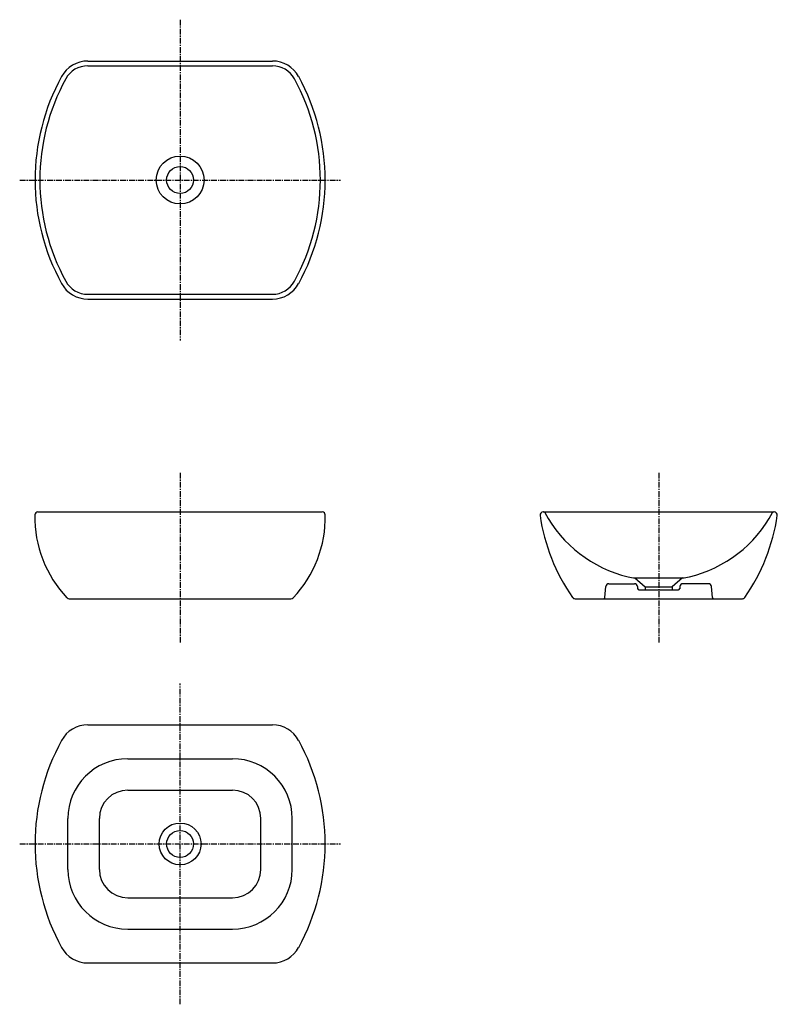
# Model space of a CAD drawing. Extents: x 0 to 3443, y -297 to 1485.
# Tile 3 of 3: x 2177 to 3443, y -297 to 1349. Entities that reach past the tile are written whole.
import ezdxf

# ---------------------------------------------------------------- set-up
doc = ezdxf.new("R2010")
doc.units = 0
doc.header["$LTSCALE"] = 0.3
doc.linetypes.add('CENTER', pattern=[50.8, 31.75, -6.35, 6.35, -6.35])
doc.layers.get('0').update_dxf_attribs({"linetype": 'CONTINUOUS'})

msp = doc.modelspace()

# ---------------------------------------------------------------- linework, layer by layer
at = {"color": 7, "linetype": 'CENTER'}
for p, q in [((2444.9, 1349.4), (2444.9, 813.2)), ((2176.8, 1081.3), (2713, 1081.3)), ((2444.9, 591.8), (2444.9, 308.2)), ((3244.9, 591.8), (3244.9, 308.2)), ((2444.9, -296.8), (2444.9, 239.4)), ((2176.8, -28.7), (2713, -28.7))]:
    msp.add_line(p, q, dxfattribs=at)
at = {"color": 7, "linetype": 'Continuous'}
for p, q in [((2290.5, 1280.3), (2599.2, 1280.3)), ((2290.5, 1272.3), (2599.2, 1272.3)), ((2290.5, 890.3), (2599.2, 890.3)), ((2290.5, 882.3), (2599.2, 882.3)), ((2207.2, 526.3), (2682.5, 526.3)), ((3051.6, 526.3), (3438.1, 526.3)), ((3204.9, 416.3), (3222.4, 401.3)), ((3205.5, 416.3), (3284.3, 416.3)), ((3284.9, 416.3), (3267.4, 401.3)), ((3155, 383.1), (3156.6, 401.7)), ((3161.6, 406.3), (3204.4, 406.3)), ((3209.4, 401.7), (3209.7, 398.1)), ((3211.7, 396.3), (3278, 396.3)), ((3222.4, 401.3), (3267.4, 401.3)), ((3222.4, 401.3), (3222.4, 396.3)), ((3267.4, 401.3), (3267.4, 396.3)), ((3280.3, 401.7), (3280, 398.1)), ((3328.1, 406.3), (3285.3, 406.3)), ((3334.7, 383.1), (3333.1, 401.7)), ((2259.5, 381.3), (2630.2, 381.3)), ((3105, 381.3), (3384.8, 381.3)), ((2290.5, 170.3), (2599.2, 170.3)), ((2357.4, 113.8), (2532.4, 113.8)), ((2357.4, 61.3), (2532.4, 61.3)), ((2257.4, -71.2), (2257.4, 13.8)), ((2309.9, -71.2), (2309.9, 13.8)), ((2579.9, -71.2), (2579.9, 13.8)), ((2632.4, -71.2), (2632.4, 13.8)), ((2357.4, -118.7), (2532.4, -118.7)), ((2357.4, -171.2), (2532.4, -171.2)), ((2290.5, -227.7), (2599.2, -227.7))]:
    msp.add_line(p, q, dxfattribs=at)
for centre, radius, start, end in [((2290.5, 1230.3), 50, 90, 151.2733), ((2290.5, 1230.3), 42, 90, 151.2733), ((2599.2, 1230.3), 50, 28.7267, 90), ((2599.2, 1230.3), 42, 28.7267, 90), ((2562.4, 1081.3), 360, 151.2733, 208.7267), ((2327.4, 1081.3), 360, 331.2733, 28.7267), ((2562.4, 1081.3), 352, 151.2733, 208.7267), ((2327.4, 1081.3), 352, 331.2733, 28.7267), ((2444.9, 1081.3), 40, 0, 360), ((2444.9, 1081.3), 22.5, 0, 360), ((2290.5, 932.3), 50, 208.7267, 270), ((2290.5, 932.3), 42, 208.7267, 270), ((2599.2, 932.3), 42, 270, 331.2733), ((2599.2, 932.3), 50, 270, 331.2733), ((2207.2, 521.3), 5, 90, 178.8481), ((2397.7, 517.5), 195.6, 178.8481, 223.5), ((2492, 517.5), 195.6, 316.5, 1.1519), ((2682.5, 521.3), 5, 1.1519, 90), ((3051.6, 521.3), 5, 90, 188.2935), ((3364.3, 566.9), 321.1, 188.2936, 214.8469), ((3052.7, 524.3), 2, 28.3301, 90), ((3244.9, 627.9), 216.3, 208.3301, 256.3017), ((3244.9, 627.9), 216.3, 283.6983, 331.6699), ((3125.4, 566.9), 321.1, 325.1531, 351.7065), ((3437.1, 524.3), 2, 90, 151.6699), ((3438.1, 521.3), 5, 351.7065, 90), ((3205.5, 466.3), 50, 256.3017, 270), ((3284.3, 466.3), 50, 270, 283.6983), ((3161.6, 401.3), 5, 90, 175), ((3204.4, 401.3), 5, 5, 90), ((3211.7, 398.3), 2, 185, 270), ((3278, 398.3), 2, 270, 355), ((3285.3, 401.3), 5, 90, 175), ((3328.1, 401.3), 5, 5, 90), ((2259.5, 386.3), 5, 223.5, 270), ((2630.2, 386.3), 5, 270, 316.5), ((3105, 386.3), 5, 214.8469, 270), ((3153, 383.3), 2, 270, 355), ((3336.7, 383.3), 2, 185, 270), ((3384.8, 386.3), 5, 270, 325.1531), ((2290.5, 120.3), 50, 90, 151.2733), ((2599.2, 120.3), 50, 28.7267, 90), ((2562.4, -28.7), 360, 151.2733, 208.7267), ((2327.4, -28.7), 360, 331.2733, 28.7267), ((2357.4, 13.8), 100, 90, 180), ((2532.4, 13.8), 100, 0, 90), ((2357.4, 13.8), 47.5, 90, 180), ((2532.4, 13.8), 47.5, 0, 90), ((2444.9, -28.7), 35, 0, 360), ((2444.9, -28.7), 22.5, 0, 360), ((2357.4, -71.2), 100, 180, 270), ((2357.4, -71.2), 47.5, 180, 270), ((2532.4, -71.2), 100, 270, 0), ((2532.4, -71.2), 47.5, 270, 0), ((2290.5, -177.7), 50, 208.7267, 270), ((2599.2, -177.7), 50, 270, 331.2733)]:
    msp.add_arc(centre, radius, start, end, dxfattribs=at)

doc.saveas('drawing.dxf')
